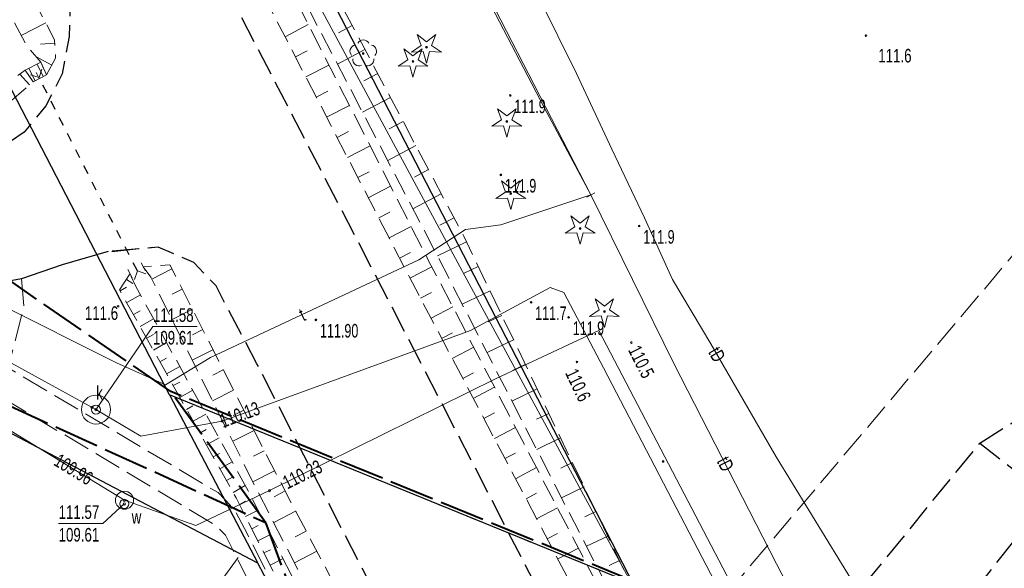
# Model space of a CAD drawing. Header units: metres. Extents: x 7531673 to 7533164, y 5721297 to 5724010.
# Tile 15 of 58: x 7532961 to 7533015, y 5721564 to 5721594. Entities that reach past the tile are written whole.
import ezdxf
from ezdxf.enums import TextEntityAlignment as Align

# ---------------------------------------------------------------- set-up
doc = ezdxf.new("R2010")
doc.units = ezdxf.units.M
for name, pattern in [('11', [3, 2.5, -0.5]), ('2_KTJZ01', [2, 1.5, -0.5]), ('4_1', [0]), ('4_SUBP02_05', [0]), ('4_SUBP02_08', [0]), ('4_SUPK_01', [0]), ('4_SUPT_01', [0]), ('4_SUPW_01', [0]), ('GDE', [0]), ('GUK', [2, 1.5, -0.5]), ('GUZ', [1, 0.5, -0.5]), ('L_0_05', [1.75, 1.25, -0.5]), ('L_0_06', [2, 1.5, -0.5]), ('L_0_7E', [1, 0.5, -0.5])]:
    doc.linetypes.add(name, pattern=pattern)
doc.layers.get('0').update_dxf_attribs({"color": 252})
for name, color, linetype, lineweight in [('chodnik', 252, 'L_0_06', 18), ('Dzialki', 80, 'GDE', 30), ('jezdnia', 252, 'L_0_06', 18), ('Kontury', 252, 'GUK', 18), ('kraweznik', 252, 'Continuous', 25), ('KTJZ_L_0', 252, '2_KTJZ01', 18), ('MPZP', 130, '11', 40), ('przepust', 252, 'L_0_7E', 35), ('RTPW_T_0', 252, 'Continuous', 15), ('sciana_oporowa', 252, 'L_0_29', 18), ('skarpa_nieumocniona', 252, 'L_0_05', 18), ('skarpa_umocniona', 252, 'Continuous', 18), ('SUBK_L_0', 24, '4_SUBP02_05', 18), ('SUBW_L_0', 150, '4_SUBP02_08', 18), ('SUPK_L_4', 24, '4_SUPK_01', 18), ('SUPT_E_T_0', 30, 'Continuous', 15), ('SUPT_L_0', 30, '4_SUPT_01', 18), ('SUPW_L_0', 150, '4_SUPW_01', 18), ('SUTK_T_0', 252, 'Continuous', 18), ('SUTW_T_0', 150, 'Continuous', 18), ('SUUK_E_T_3', 7, 'Continuous', 15), ('SUUK_T_4', 7, 'Continuous', 18), ('SUUW_E_T_3', 7, 'Continuous', 15), ('SUUW_T_5', 7, 'Continuous', 18), ('SUXX_T_6', 7, 'Continuous', 18), ('Uzytki', 252, 'GUZ', 18), ('wysokosci_naturalne', 7, 'Continuous', 18), ('wysokosci_sztuczne', 7, 'Continuous', 18)]:
    doc.layers.add(name, color=color, linetype=linetype, lineweight=lineweight)
doc.styles.get("Standard").update_dxf_attribs({"font": 'arial.ttf'})
doc.linetypes.add('L_0_29', pattern='A,0,-0.25,-0.5,-0.5,-0.5,-0.5,-0.5,-0.5,-0.5,-0.5,[2,113 e2 pomiar.shx,S=0.05,R=0,X=0,Y=0],-0.5,[3,113 e2 pomiar.shx,S=0.05,R=0,X=0,Y=0],-0.25', length=5)

# ---------------------------------------------------------------- blocks, each defined once
blk = doc.blocks.new('2_RTPW01')
at = {"linetype": 'Continuous'}
blk.add_circle((0, 0), 0.045, dxfattribs=at)
blk = doc.blocks.new('4_SUPS01_05')
at = {"linetype": 'Continuous'}
blk.add_circle((0, 0), 0.0625, dxfattribs=at)
blk = doc.blocks.new('4_SUPS01_08')
at = {"linetype": 'Continuous'}
blk.add_circle((0, 0), 0.0625, dxfattribs=at)
blk = doc.blocks.new('4_SUUS22_01')
at = {"linetype": 'Continuous'}
blk.add_circle((0, 0), 0.25, dxfattribs=at)
blk = doc.blocks.new('4_SUXX')
at = {"linetype": 'Continuous'}
blk.add_line((0, -0.25), (0, 0.25), dxfattribs=at)
blk = doc.blocks.new('L_0_7E_1')
at = {"color": 0, "linetype": 'Continuous', "lineweight": 13, "flags": 128}
for points in [[(0, 0), (-0.7, 0.7)], [(0, 0), (-0.7, -0.7)]]:
    blk.add_lwpolyline(points, dxfattribs=at)
blk = doc.blocks.new('L_0_7E_2')
at = {"color": 0, "linetype": 'Continuous', "lineweight": 13, "flags": 128}
for points in [[(0, 0), (-0.7, 0.7)], [(0, 0), (-0.7, -0.7)]]:
    blk.add_lwpolyline(points, dxfattribs=at)
blk = doc.blocks.new('L_0_29_1')
at = {"color": 0, "linetype": 'Continuous', "lineweight": 13, "flags": 128}
blk.add_lwpolyline([(0, -0.5), (0, 0.5)], dxfattribs=at)
blk = doc.blocks.new('L_0_29_2')
at = {"color": 0, "linetype": 'Continuous', "lineweight": 13, "flags": 128}
blk.add_lwpolyline([(0, 0.5), (0, -0.5)], dxfattribs=at)
blk = doc.blocks.new('OBOP01_01')
at = {"linetype": 'Continuous', "lineweight": 18}
blk.add_hatch(color=0, dxfattribs=at).paths.add_polyline_path([(0, -0.1, 1), (0, 0.1, 1)])
at = {"color": 0, "linetype": 'Continuous', "lineweight": 18, "flags": 128}
blk.add_lwpolyline([(0, -1.74), (-0.35, -0.48), (-1.65, -0.54), (-0.57, 0.18), (-1.02, 1.4), (0, 0.6), (1.02, 1.4), (0.57, 0.18), (1.65, -0.54), (0.35, -0.48), (0, -1.74)], dxfattribs=at)
at = {"color": 0, "linetype": 'Continuous', "lineweight": 18}
blk.add_circle((0, 0), 0.1, dxfattribs=at)
blk = doc.blocks.new('OBOP02_01')
at = {"linetype": 'Continuous', "lineweight": 18}
blk.add_hatch(color=0, dxfattribs=at).paths.add_polyline_path([(0, -0.1, 1), (0, 0.1, 1)])
at = {"color": 0, "linetype": 'Continuous', "lineweight": 18}
blk.add_circle((0, 0), 0.1, dxfattribs=at)
for centre, radius, start, end in [((0, 0.8), 0.7, 29.8459, 150.1541), ((-0.77, 0.25), 0.7, 101.6336, 222.6627), ((0.77, 0.25), 0.7, 317.3373, 78.3664), ((-0.46, -0.64), 0.71, 174.3693, 292.5572), ((0.46, -0.64), 0.71, 247.4428, 5.6307)]:
    blk.add_arc(centre, radius, start, end, dxfattribs=at)
blk = doc.blocks.new('RTPW01')
at = {"linetype": 'Continuous', "lineweight": 13}
blk.add_hatch(color=0, dxfattribs=at).paths.add_polyline_path([(0, -0.09, 1), (0, 0.09, 1)])
at = {"color": 0, "linetype": 'Continuous', "lineweight": 13}
blk.add_circle((0, 0), 0.0906, dxfattribs=at)
blk = doc.blocks.new('RTPW02')
at = {"linetype": 'Continuous', "lineweight": 13}
blk.add_hatch(color=0, dxfattribs=at).paths.add_polyline_path([(0, -0.09, 1), (0, 0.09, 1)])
at = {"color": 0, "linetype": 'Continuous', "lineweight": 13}
blk.add_circle((0, 0), 0.0906, dxfattribs=at)

msp = doc.modelspace()

# ---------------------------------------------------------------- linework, layer by layer
at = {"layer": 'chodnik', "color": 252, "lineweight": 18, "flags": 128}
for points in [[(7532960.66, 5721580.18), (7532960.79, 5721578.67), (7532959.93, 5721575.26), (7532971.5, 5721568.38), (7532972.42, 5721567.44), (7532972.97, 5721566.41), (7532990.37, 5721531.74)], [(7532989.44, 5721531.16), (7532971.91, 5721566.04), (7532971.3, 5721566.62), (7532959.55, 5721573.65), (7532958.62, 5721569.95), (7532955.62, 5721571.64), (7532951.69, 5721573.99), (7532952.73, 5721577.16), (7532952.89, 5721579.84)]]:
    msp.add_lwpolyline(points, dxfattribs=at)
at = {"layer": 'Dzialki'}
for p, q in [((7532904.4, 5721737.88), (7532994.4, 5721563.34)), ((7532968.82, 5721573.78), (7532958.45, 5721593.8)), ((7532994.4, 5721563.34), (7532968.82, 5721573.78)), ((7532968.82, 5721573.78), (7532973.7, 5721564.49)), ((7532961.84, 5721570.72), (7532956.91, 5721573.32)), ((7532973.7, 5721564.49), (7532961.84, 5721570.72)), ((7532974.39, 5721563.16), (7532973.7, 5721564.49))]:
    msp.add_line(p, q, dxfattribs=at)
at = {"layer": 'jezdnia', "color": 251, "lineweight": 30, "flags": 128}
for points in [[(7532992.81, 5721555.95), (7532980.58, 5721579.62), (7532965.41, 5721608.83)], [(7532958.36, 5721604.94), (7532963.35, 5721595.35), (7532963.29, 5721593.55), (7532962.9, 5721591.49), (7532962.01, 5721589.71), (7532960.8, 5721588.26), (7532958.42, 5721586.64), (7532955.59, 5721585.39), (7532952.29, 5721585.14)], [(7532994.83, 5721534.46), (7532976.61, 5721569.71), (7532973.65, 5721575.49), (7532971.39, 5721579.78), (7532970.16, 5721581.08), (7532968.19, 5721581.92), (7532965.45, 5721581.69)], [(7532992.81, 5721555.95), (7532995.91, 5721554.48), (7532998.17, 5721555.13), (7533004.13, 5721559.58), (7533013.52, 5721571.11), (7533017.3, 5721568.14), (7533012.35, 5721561.87), (7533008.98, 5721557.97), (7533004.85, 5721553.43), (7533000.6, 5721550.15), (7532999.23, 5721548.66), (7532998.3, 5721545.99), (7532998.55, 5721544.87)]]:
    msp.add_lwpolyline(points, dxfattribs=at)
at = {"layer": 'Kontury'}
for p, q in [((7533031.519, 5721600.619), (7532998.65, 5721561.72)), ((7532961.84, 5721570.72), (7532956.91, 5721573.32)), ((7532972.75, 5721564.99), (7532961.84, 5721570.72)), ((7532942.18, 5721523.261), (7532972.75, 5721564.99)), ((7532973.7, 5721564.49), (7532972.75, 5721564.99)), ((7532974.39, 5721563.16), (7532973.7, 5721564.49))]:
    msp.add_line(p, q, dxfattribs=at)
at = {"layer": 'kraweznik', "color": 251, "linetype": 'Continuous', "lineweight": 30, "flags": 128}
msp.add_lwpolyline([(7532965.45, 5721581.69), (7532962.9, 5721580.94), (7532960.66, 5721580.18), (7532958.05, 5721579.69), (7532955.44, 5721579.59), (7532952.89, 5721579.84)], dxfattribs=at)
at = {"layer": 'KTJZ_L_0', "color": 251, "linetype": '2_KTJZ01', "lineweight": 30}
for p, q in [((7532965.64, 5721581.69), (7532967.91, 5721581.92)), ((7533013.52, 5721571.11), (7533016.37, 5721572.91))]:
    msp.add_line(p, q, dxfattribs=at)
at = {"layer": 'MPZP'}
for points in [[(7532994.442, 5721563.478), (7532968.896, 5721573.955), (7532948.114, 5721588.269), (7532892.366, 5721617.663)], [(7532900.376, 5721602.483), (7532937.983, 5721583.215), (7532974.126, 5721566.727), (7532981.433, 5721546.859), (7532984.823, 5721540), (7532994.98, 5721519.53), (7533008.785, 5721496.951), (7533037.886, 5721438.575)], [(7532974.126, 5721566.727), (7532968.896, 5721573.955)]]:
    msp.add_lwpolyline(points, dxfattribs=at)
at = {"layer": 'przepust', "color": 24, "lineweight": 30, "flags": 128}
msp.add_lwpolyline([(7532967.05, 5721580.61), (7532961.63, 5721591.28)], dxfattribs=at)
at = {"layer": 'skarpa_nieumocniona', "color": 252, "lineweight": 18, "flags": 128}
for points in [[(7532995.73, 5721557.81), (7532996.43, 5721557.06), (7532996.58, 5721558.51), (7532985.06, 5721582.52), (7532969.82, 5721611.32), (7532968.44, 5721610.53), (7532983.58, 5721581.48)], [(7532994.3, 5721557.01), (7532995.57, 5721556.59), (7532995.28, 5721557.84), (7532983.1, 5721581.21), (7532968.22, 5721610.41), (7532966.87, 5721609.63), (7532982.04, 5721580.3)], [(7532962.04, 5721591.42), (7532962.54, 5721592.35), (7532962.48, 5721593.36), (7532956.82, 5721604.38), (7532955.59, 5721603.34), (7532960.92, 5721593.07), (7532961.73, 5721592.12)], [(7532955.84, 5721588.09), (7532952.13, 5721587.18), (7532952.16, 5721586.02), (7532956.72, 5721587.02), (7532961.3, 5721591.05), (7532960.86, 5721591.68)], [(7532967.38, 5721580.84), (7532967.8, 5721580.26), (7532973.59, 5721568.64), (7532992.02, 5721532.71), (7532993.54, 5721533.63), (7532974.7, 5721569.42), (7532968.85, 5721580.94)], [(7532966.65, 5721580.46), (7532966.07, 5721579.57), (7532972.5, 5721568.09), (7532990.74, 5721531.92), (7532991.68, 5721532.55), (7532973.16, 5721568.48), (7532966.95, 5721579.78)]]:
    msp.add_lwpolyline(points, close=True, dxfattribs=at)
at = {"layer": 'skarpa_nieumocniona', "color": 252, "linetype": 'Continuous', "lineweight": 18, "flags": 128}
for points in [[(7532961.997, 5721594.3), (7532960.642, 5721593.605)], [(7532975.196, 5721593.532), (7532976.481, 5721594.197)], [(7532978.904, 5721594.153), (7532978.148, 5721593.753)], [(7532962.491, 5721593.168), (7532961.705, 5721593.121)], [(7532975.77, 5721592.422), (7532976.409, 5721592.752)], [(7532979.605, 5721592.827), (7532978.085, 5721592.023)], [(7532962.336, 5721591.97), (7532961.453, 5721592.445)], [(7532961.098, 5721590.872), (7532960.57, 5721591.473)], [(7532976.344, 5721591.311), (7532977.616, 5721591.969)], [(7532980.307, 5721591.502), (7532979.543, 5721591.097)], [(7532976.919, 5721590.201), (7532977.551, 5721590.528)], [(7532981.009, 5721590.176), (7532979.472, 5721589.362)], [(7532977.493, 5721589.091), (7532978.752, 5721589.742)], [(7532981.71, 5721588.85), (7532980.938, 5721588.441)], [(7532978.067, 5721587.981), (7532978.693, 5721588.304)], [(7532978.641, 5721586.87), (7532979.887, 5721587.515)], [(7532982.412, 5721587.524), (7532980.858, 5721586.702)], [(7532979.216, 5721585.76), (7532979.835, 5721586.08)], [(7532983.113, 5721586.198), (7532982.333, 5721585.785)], [(7532979.79, 5721584.65), (7532981.022, 5721585.287)], [(7532983.815, 5721584.873), (7532982.245, 5721584.042)], [(7532980.364, 5721583.54), (7532980.977, 5721583.856)], [(7532984.517, 5721583.547), (7532983.727, 5721583.129)], [(7532980.939, 5721582.429), (7532982.157, 5721583.06)], [(7532985.206, 5721582.215), (7532983.599, 5721581.444)], [(7532981.513, 5721581.319), (7532982.119, 5721581.633)], [(7532968.959, 5721580.725), (7532967.849, 5721580.161)], [(7532982.088, 5721580.209), (7532983.291, 5721580.843)], [(7532985.855, 5721580.863), (7532985.07, 5721580.486)], [(7532966.445, 5721580.146), (7532966.806, 5721579.911)], [(7532966.101, 5721579.515), (7532966.453, 5721579.713)], [(7532969.525, 5721579.61), (7532968.966, 5721579.326)], [(7532986.504, 5721579.51), (7532984.969, 5721578.774)], [(7532966.467, 5721578.861), (7532967.223, 5721579.284)], [(7532982.67, 5721579.103), (7532983.27, 5721579.419)], [(7532966.834, 5721578.207), (7532967.209, 5721578.417)], [(7532970.091, 5721578.496), (7532968.964, 5721577.924)], [(7532983.252, 5721577.997), (7532984.447, 5721578.626)], [(7532967.2, 5721577.552), (7532967.945, 5721577.969)], [(7532987.153, 5721578.158), (7532986.404, 5721577.798)], [(7532970.657, 5721577.381), (7532970.089, 5721577.093)], [(7532967.567, 5721576.898), (7532967.936, 5721577.105)], [(7532983.835, 5721576.891), (7532984.43, 5721577.204)], [(7532987.802, 5721576.805), (7532986.34, 5721576.104)], [(7532967.933, 5721576.244), (7532968.667, 5721576.655)], [(7532971.223, 5721576.267), (7532970.079, 5721575.686)], [(7532984.417, 5721575.785), (7532985.602, 5721576.409)], [(7532968.3, 5721575.589), (7532968.664, 5721575.793)], [(7532968.666, 5721574.935), (7532969.39, 5721575.34)], [(7532971.789, 5721575.152), (7532971.213, 5721574.86)], [(7532988.451, 5721575.453), (7532987.738, 5721575.111)], [(7532984.999, 5721574.679), (7532985.59, 5721574.989)], [(7532969.033, 5721574.281), (7532969.392, 5721574.482)], [(7532985.581, 5721573.572), (7532986.758, 5721574.192)], [(7532989.1, 5721574.101), (7532987.71, 5721573.434)], [(7532969.399, 5721573.626), (7532970.112, 5721574.026)], [(7532972.355, 5721574.038), (7532971.194, 5721573.448)], [(7532969.766, 5721572.972), (7532970.12, 5721573.17)], [(7532970.132, 5721572.317), (7532970.835, 5721572.711)], [(7532972.921, 5721572.923), (7532972.336, 5721572.626)], [(7532986.164, 5721572.466), (7532986.75, 5721572.775)], [(7532989.749, 5721572.748), (7532989.072, 5721572.424)], [(7532986.746, 5721571.36), (7532987.913, 5721571.975)], [(7532970.499, 5721571.663), (7532970.847, 5721571.858)], [(7532970.865, 5721571.009), (7532971.557, 5721571.396)], [(7532973.487, 5721571.809), (7532972.309, 5721571.211)], [(7532990.397, 5721571.396), (7532989.081, 5721570.764)], [(7532971.232, 5721570.354), (7532971.575, 5721570.547)], [(7532974.053, 5721570.694), (7532973.46, 5721570.393)], [(7532987.328, 5721570.254), (7532987.91, 5721570.56)], [(7532971.598, 5721569.7), (7532972.28, 5721570.082)], [(7532987.91, 5721569.148), (7532989.069, 5721569.758)], [(7532991.046, 5721570.043), (7532990.406, 5721569.736)], [(7532971.965, 5721569.046), (7532972.303, 5721569.235)], [(7532974.619, 5721569.58), (7532973.424, 5721568.973)], [(7532972.331, 5721568.391), (7532973.002, 5721568.767)], [(7532991.695, 5721568.691), (7532990.451, 5721568.094)], [(7532975.199, 5721568.472), (7532974.599, 5721568.157)], [(7532988.493, 5721568.042), (7532989.07, 5721568.346)], [(7532972.682, 5721567.729), (7532973.025, 5721567.902)], [(7532989.075, 5721566.936), (7532990.224, 5721567.541)], [(7532973.02, 5721567.059), (7532973.712, 5721567.408)], [(7532975.781, 5721567.366), (7532974.57, 5721566.729)], [(7532992.344, 5721567.339), (7532991.74, 5721567.049)], [(7532973.358, 5721566.389), (7532973.707, 5721566.566)], [(7532973.695, 5721565.72), (7532974.4, 5721566.075)], [(7532976.363, 5721566.26), (7532975.752, 5721565.938)], [(7532989.657, 5721565.83), (7532990.23, 5721566.131)], [(7532992.993, 5721565.986), (7532991.822, 5721565.424)], [(7532974.033, 5721565.05), (7532974.388, 5721565.229)], [(7532976.946, 5721565.154), (7532975.711, 5721564.504)], [(7532990.239, 5721564.724), (7532991.38, 5721565.324)], [(7532974.371, 5721564.38), (7532975.087, 5721564.742)], [(7532993.642, 5721564.634), (7532993.074, 5721564.362)]]:
    msp.add_lwpolyline(points, dxfattribs=at)
at = {"layer": 'skarpa_umocniona', "color": 252, "linetype": 'Continuous', "lineweight": 18, "flags": 128}
msp.add_lwpolyline([(7532961.73, 5721592.12), (7532960.86, 5721591.68), (7532961.3, 5721591.05), (7532962.04, 5721591.42)], close=True, dxfattribs=at)
for points in [[(7532961.859, 5721591.33), (7532961.518, 5721592.013)], [(7532961.412, 5721591.106), (7532961.071, 5721591.787)], [(7532961.635, 5721591.218), (7532961.465, 5721591.559)]]:
    msp.add_lwpolyline(points, dxfattribs=at)
at = {"layer": 'SUBK_L_0', "linetype": '4_SUBP02_05'}
msp.add_circle((7532964.77, 5721572.96), 0.8, dxfattribs=at)
at = {"layer": 'SUBW_L_0', "linetype": '4_SUBP02_08'}
msp.add_circle((7532966.34, 5721567.96), 0.5, dxfattribs=at)
at = {"layer": 'SUPK_L_4', "linetype": '4_SUPK_01'}
for p, q in [((7532950.55, 5721580.77), (7532964.77, 5721572.96)), ((7532985.43, 5721577.32), (7532989.82, 5721579.7)), ((7532989.82, 5721579.7), (7532990.57, 5721579.43)), ((7532990.57, 5721579.43), (7532992.77, 5721575.26)), ((7532971.73, 5721572.33), (7532985.43, 5721577.32)), ((7532992.77, 5721575.26), (7533000.79, 5721559.86)), ((7532964.77, 5721572.96), (7532967.24, 5721571.5)), ((7532967.24, 5721571.5), (7532971.73, 5721572.33))]:
    msp.add_line(p, q, dxfattribs=at)
at = {"layer": 'SUPK_L_4', "linetype": '4_1'}
for p, q in [((7532950.55, 5721580.77), (7532964.77, 5721572.96)), ((7532985.43, 5721577.32), (7532989.82, 5721579.7)), ((7532989.82, 5721579.7), (7532990.57, 5721579.43)), ((7532990.57, 5721579.43), (7532992.77, 5721575.26)), ((7532971.73, 5721572.33), (7532985.43, 5721577.32)), ((7532992.77, 5721575.26), (7533000.79, 5721559.86)), ((7532964.77, 5721572.96), (7532967.24, 5721571.5)), ((7532967.24, 5721571.5), (7532971.73, 5721572.33))]:
    msp.add_line(p, q, dxfattribs=at)
at = {"layer": 'SUPT_L_0', "linetype": '4_SUPT_01'}
for p, q in [((7532971.05, 5721606.48), (7532985.11, 5721580.34)), ((7532980.91, 5721606.47), (7532992.07, 5721584.8)), ((7532983.38, 5721601.34), (7532989.49, 5721589.62)), ((7532988.94, 5721596.23), (7532991.27, 5721591.5)), ((7532991.27, 5721591.5), (7532993.22, 5721587.32)), ((7532989.49, 5721589.62), (7532992.07, 5721584.8)), ((7532993.22, 5721587.32), (7532995.03, 5721583.54)), ((7532987.1, 5721583.16), (7532992.07, 5721584.8)), ((7532996.66, 5721575.46), (7532992.07, 5721584.8)), ((7532995.03, 5721583.54), (7532996.57, 5721580.13)), ((7532982.57, 5721581.22), (7532985.16, 5721582.89)), ((7532985.16, 5721582.89), (7532987.1, 5721583.16)), ((7532952.47, 5721582.26), (7532965.91, 5721575.54)), ((7532971.09, 5721575.83), (7532982.57, 5721581.22)), ((7532985.11, 5721580.34), (7533001.42, 5721550.29)), ((7532996.57, 5721580.13), (7532998.69, 5721576.58)), ((7532998.69, 5721576.58), (7533002.29, 5721570.35)), ((7532968.61, 5721574.32), (7532971.09, 5721575.83)), ((7532965.91, 5721575.54), (7532968.61, 5721574.32)), ((7533002.31, 5721564.46), (7532996.66, 5721575.46)), ((7533002.29, 5721570.35), (7533007.09, 5721562.53)), ((7533007.35, 5721554.7), (7533002.31, 5721564.46))]:
    msp.add_line(p, q, dxfattribs=at)
at = {"layer": 'SUPW_L_0', "linetype": '4_SUPW_01'}
for p, q in [((7532966.34, 5721567.96), (7532949.05, 5721578.51)), ((7532992.5, 5721577.33), (7532986.85, 5721574.67)), ((7533001.41, 5721560.3), (7532992.5, 5721577.33)), ((7532986.85, 5721574.67), (7532974.34, 5721568.49)), ((7532974.34, 5721568.49), (7532970.28, 5721566.56)), ((7532970.28, 5721566.56), (7532966.34, 5721567.96))]:
    msp.add_line(p, q, dxfattribs=at)
at = {"layer": 'SUPW_L_0', "linetype": '4_1'}
for p, q in [((7532966.34, 5721567.96), (7532949.05, 5721578.51)), ((7532992.5, 5721577.33), (7532986.85, 5721574.67)), ((7533001.41, 5721560.3), (7532992.5, 5721577.33)), ((7532986.85, 5721574.67), (7532974.34, 5721568.49)), ((7532974.34, 5721568.49), (7532970.28, 5721566.56)), ((7532970.28, 5721566.56), (7532966.34, 5721567.96))]:
    msp.add_line(p, q, dxfattribs=at)
at = {"layer": 'SUTK_T_0', "linetype": 'Continuous'}
for p, q in [((7532964.77, 5721572.95), (7532967.91, 5721577.55)), ((7532967.91, 5721577.55), (7532970.353, 5721577.55))]:
    msp.add_line(p, q, dxfattribs=at)
at = {"layer": 'SUTW_T_0', "linetype": 'Continuous'}
for p in [(7532966.33, 5721567.76), (7532962.707, 5721566.68)]:
    msp.add_line(p, (7532965.15, 5721566.68), dxfattribs=at)
at = {"layer": 'Uzytki'}
for p, q in [((7532994.4, 5721563.34), (7532633.53, 5722263.15)), ((7532640.69, 5722206.86), (7532968.82, 5721573.78)), ((7532968.82, 5721573.78), (7532994.4, 5721563.34)), ((7532968.82, 5721573.78), (7532973.7, 5721564.49)), ((7532973.7, 5721564.49), (7532974.39, 5721563.16))]:
    msp.add_line(p, q, dxfattribs=at)
at = {"layer": 'wysokosci_naturalne', "color": 252}
for p in [(7532987.62, 5721590.29), (7532987.1, 5721585.91), (7532994.73, 5721583.09), (7532988.77, 5721578.88), (7532990.84, 5721578.05), (7532996.05, 5721570.1)]:
    msp.add_point(p, dxfattribs=at)
at = {"layer": 'wysokosci_sztuczne', "color": 252}
msp.add_point((7532976.9, 5721577.91), dxfattribs=at)

# ---------------------------------------------------------------- block references
at = {"color": 74, "linetype": 'Continuous', "xscale": 0.5, "yscale": 0.5, "zscale": 0.5}
for name, p in [('OBOP01_01', (7532982.996, 5721592.95)), ('OBOP02_01', (7532979.514, 5721592.603)), ('OBOP01_01', (7532982.254, 5721592.169)), ('OBOP01_01', (7532987.43, 5721588.861)), ('OBOP01_01', (7532987.645, 5721584.873)), ('OBOP01_01', (7532991.47, 5721582.955)), ('OBOP01_01', (7532992.811, 5721578.366))]:
    msp.add_blockref(name, p, dxfattribs=at)
at = {"layer": 'przepust', "color": 24, "linetype": 'Continuous', "lineweight": 50, "xscale": 0.5, "yscale": 0.5, "zscale": 0.5, "rotation": 296.93}
msp.add_blockref('L_0_7E_2', (7532961.63, 5721591.28), dxfattribs=at)
at = {"layer": 'przepust', "color": 252, "linetype": 'Continuous', "xscale": 0.4999999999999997, "yscale": 0.4999999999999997, "zscale": 0.4999999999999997, "rotation": 116.93}
msp.add_blockref('L_0_7E_1', (7532967.05, 5721580.61), dxfattribs=at)
at = {"layer": 'RTPW_T_0'}
for p in [(7533007.24, 5721593.59), (7532965.99, 5721578.66), (7532994.3, 5721576.66), (7532991.3, 5721575.59)]:
    msp.add_blockref('2_RTPW01', p, dxfattribs=at)
at = {"layer": 'sciana_oporowa', "color": 1, "linetype": 'Continuous'}
for name, p, xscale, yscale, zscale, rotation in [('L_0_29_1', (7532966.65, 5721580.46), 0.5, 0.5, 0.5, 27.5), ('L_0_29_2', (7532967.38, 5721580.84), 0.4999999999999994, 0.4999999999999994, 0.4999999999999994, 207.5)]:
    msp.add_blockref(name, p, dxfattribs=dict(at, xscale=xscale, yscale=yscale, zscale=zscale, rotation=rotation))
at = {"layer": 'SUTK_T_0'}
for p in [(7532964.55, 5721573.08), (7532964.77, 5721572.95), (7532971.73, 5721572.33)]:
    msp.add_blockref('4_SUPS01_05', p, dxfattribs=at)
at = {"layer": 'SUTW_T_0'}
for p in [(7532974.34, 5721568.49), (7532966.33, 5721567.76), (7532966.34, 5721567.96)]:
    msp.add_blockref('4_SUPS01_08', p, dxfattribs=at)
at = {"layer": 'SUUK_T_4'}
msp.add_blockref('4_SUUS22_01', (7532964.77, 5721572.95), dxfattribs=at)
at = {"layer": 'SUUW_T_5', "color": 150}
msp.add_blockref('4_SUUS22_01', (7532966.33, 5721567.76), dxfattribs=at)
at = {"layer": 'SUXX_T_6', "rotation": 117.1649457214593}
msp.add_blockref('4_SUXX', (7532992.07, 5721584.8), dxfattribs=at)
at = {"layer": 'wysokosci_naturalne', "color": 252, "linetype": 'Continuous', "xscale": 0.5, "yscale": 0.5, "zscale": 0.5}
for p in [(7532987.62, 5721590.29), (7532987.1, 5721585.91), (7532994.73, 5721583.09), (7532988.77, 5721578.88), (7532990.84, 5721578.05), (7532996.05, 5721570.1)]:
    msp.add_blockref('RTPW01', p, dxfattribs=at)
at = {"layer": 'wysokosci_sztuczne', "color": 252, "linetype": 'Continuous', "xscale": 0.5, "yscale": 0.5, "zscale": 0.5}
msp.add_blockref('RTPW02', (7532976.9, 5721577.91), dxfattribs=at)

# ---------------------------------------------------------------- texts
at = {"layer": 'RTPW_T_0', "width": 0.7}
msp.add_text('111.6', height=0.75, dxfattribs=at).set_placement((7533007.92, 5721592.11))
msp.add_text('111.6', height=0.75, dxfattribs=at).set_placement((7532965.99, 5721578.66), align=Align.TOP_RIGHT)
for s, rotation, p in [('110.5', 296.92, (7532994.1, 5721576.25)), ('110.6', 295.64, (7532990.63, 5721574.98))]:
    msp.add_text(s, height=0.75, rotation=rotation, dxfattribs=at).set_placement(p)
at = {"layer": 'SUPT_E_T_0', "width": 0.7}
for s, rotation, p in [('t', 25.15, (7532976.14, 5721578.2)), ('tD', 300.02, (7532999.02, 5721576)), ('tD', 297.19, (7532999.49, 5721569.96))]:
    msp.add_text(s, height=0.75, rotation=rotation, dxfattribs=at).set_placement(p, align=Align.MIDDLE)
at = {"layer": 'SUTK_T_0', "width": 0.7}
for s, p in [('111.58', (7532967.91, 5721578.55)), ('109.61', (7532967.91, 5721577.3))]:
    msp.add_text(s, height=0.75, dxfattribs=at).set_placement(p, align=Align.TOP_LEFT)
msp.add_text('110.13', height=0.75, rotation=19.99, dxfattribs=at).set_placement((7532972.7, 5721572.69), align=Align.MIDDLE)
at = {"layer": 'SUTW_T_0', "width": 0.7}
for s, rotation, p in [('109.96', 328.61, (7532962.58, 5721570.25)), ('110.23', 26.32, (7532975.15, 5721568.89))]:
    msp.add_text(s, height=0.75, rotation=rotation, dxfattribs=at).set_placement(p, align=Align.MIDDLE_LEFT)
for s, p in [('111.57', (7532962.707, 5721567.68)), ('109.61', (7532962.707, 5721566.43))]:
    msp.add_text(s, height=0.75, dxfattribs=at).set_placement(p, align=Align.TOP_LEFT)
at = {"layer": 'SUUK_E_T_3', "width": 0.7}
msp.add_text('k', height=0.75, dxfattribs=at).set_placement((7532964.78, 5721573.51))
at = {"layer": 'SUUW_E_T_3', "color": 150, "width": 0.7}
msp.add_text('w', height=0.75, dxfattribs=at).set_placement((7532966.74, 5721566.66))
at = {"layer": 'wysokosci_naturalne', "color": 252, "lineweight": 15, "width": 0.66}
for s, p in [('111.9', (7532987.845, 5721589.315)), ('111.9', (7532987.325, 5721584.935)), ('111.9', (7532994.955, 5721582.115)), ('111.7', (7532988.995, 5721577.905)), ('111.9', (7532991.065, 5721577.075))]:
    msp.add_text(s, height=0.75, dxfattribs=at).set_placement(p)
at = {"layer": 'wysokosci_sztuczne', "color": 252, "lineweight": 15, "width": 0.66}
msp.add_text('111.90', height=0.75, dxfattribs=at).set_placement((7532977.125, 5721576.935))

doc.saveas('drawing.dxf')
